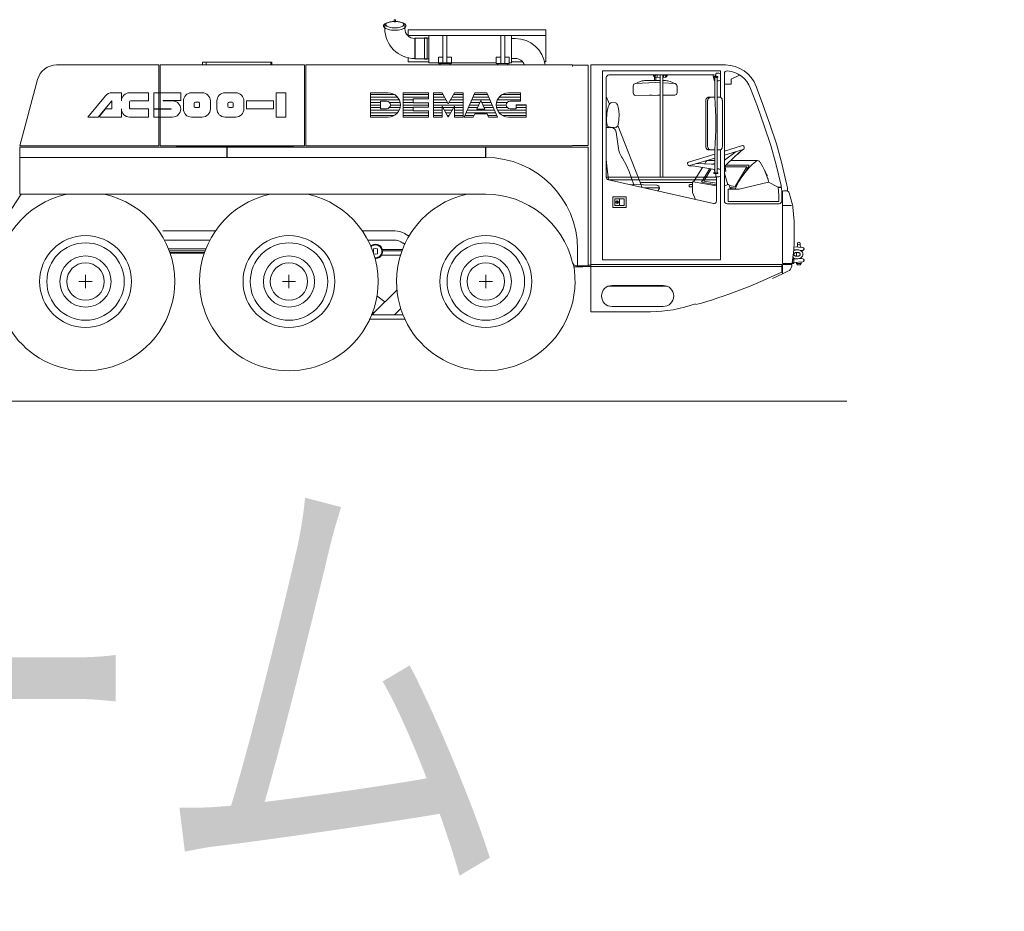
# Model space of a CAD drawing. Extents: x 34350 to 201729, y 12094 to 164960.
# Tile 9 of 70: x 63556 to 71059, y 12094 to 18887. Entities that reach past the tile are written whole.
import ezdxf
from ezdxf.enums import TextEntityAlignment as Align

# ---------------------------------------------------------------- set-up
doc = ezdxf.new("R2010")
doc.units = 0
doc.header["$LTSCALE"] = 150
doc.header["$MEASUREMENT"] = 0
doc.layers.add('11', color=251, linetype='Continuous')
doc.layers.add('5', color=94, linetype='Continuous')
doc.styles.get("Standard").update_dxf_attribs({"font": 'txt', "bigfont": 'bigfont'})

msp = doc.modelspace()

# ---------------------------------------------------------------- linework, layer by layer
at = {"layer": '11', "color": 251, "linetype": 'Continuous', "lineweight": 9}
for p, q in [((66338.4, 18819.7), (66338.4, 18847.3)), ((66409.6, 18885), (66409.6, 18882.2)), ((66409.6, 18882.2), (66409.6, 18871.1)), ((66409.6, 18871.1), (66419.6, 18871.1)), ((66417.6, 18887), (66411.6, 18887)), ((66419.6, 18871.1), (66419.6, 18885)), ((66490.8, 18847.3), (66490.8, 18819.7)), ((66663.2, 18767.8), (66511.2, 18767.8)), ((67565.6, 18809.4), (66515.6, 18809.4)), ((66515.6, 18809.4), (66515.6, 18766.4)), ((67565.6, 18766.4), (66515.6, 18766.4)), ((66674.6, 18557.3), (66674.6, 18767.8)), ((66781.7, 18767.8), (66781.7, 18554.3)), ((66811.7, 18554.3), (66811.7, 18767.8)), ((67221.7, 18767.8), (67221.7, 18554.3)), ((67251.7, 18554.3), (67251.7, 18767.8)), ((67304.6, 18767.8), (67304.6, 18557.3)), ((67565.6, 18567), (67565.6, 18809.4)), ((66567, 18743.5), (66570, 18746.5)), ((66567, 18743.5), (66567, 18591.1)), ((66570, 18746.5), (66674.6, 18746.5)), ((66570, 18746.5), (66570, 18588.1)), ((66640.5, 18749.5), (66660.5, 18749.5)), ((66640.5, 18585.1), (66640.5, 18749.5)), ((66660.5, 18749.5), (66660.5, 18585.1)), ((66674.6, 18746.5), (66674.6, 18588.1)), ((67332.2, 18743.5), (67304.6, 18743.5)), ((64617.6, 18541.9), (63837.7, 18541.9)), ((64617.6, 17927), (64617.6, 18541.9)), ((65727.6, 18541.9), (64627.6, 18541.9)), ((64627.6, 18541.9), (64627.6, 17927)), ((64948.4, 18541.9), (64948.4, 18562.2)), ((64948.4, 18562.2), (65470.4, 18562.2)), ((64978.4, 18541.9), (64978.4, 18562.2)), ((65470.4, 18562.2), (65470.4, 18541.9)), ((65470.4, 18562.2), (65470.4, 18541.9)), ((65477.7, 18562.2), (65470.4, 18562.2)), ((65477.7, 18541.9), (65477.7, 18562.2)), ((65477.7, 18542.2), (65477.7, 18541.9)), ((65540.8, 18542.2), (65477.7, 18542.2)), ((65727.6, 17927), (65727.6, 18541.9)), ((67767.6, 18541.9), (65737.6, 18541.9)), ((65737.6, 18541.9), (65737.6, 17927)), ((66515.6, 18596.9), (66515.6, 18567)), ((66515.6, 18567), (66674.6, 18567)), ((66570, 18588.1), (66567, 18591.1)), ((66674.6, 18588.1), (66570, 18588.1)), ((66660.5, 18585.1), (66640.5, 18585.1)), ((67186.7, 18557.3), (66674.6, 18557.3)), ((66781.7, 18601.2), (66746.7, 18601.2)), ((66746.7, 18601.2), (66746.7, 18554.3)), ((66746.7, 18554.3), (66781.7, 18554.3)), ((66759.7, 18554.3), (66756.7, 18554.3)), ((66756.7, 18554.3), (66756.7, 18541.9)), ((66759.7, 18541.9), (66759.7, 18554.3)), ((66781.7, 18554.3), (66811.7, 18554.3)), ((66846.7, 18601.2), (66811.7, 18601.2)), ((66811.7, 18554.3), (66846.7, 18554.3)), ((66836.7, 18554.3), (66833.7, 18554.3)), ((66833.7, 18554.3), (66833.7, 18541.9)), ((66836.7, 18541.9), (66836.7, 18554.3)), ((66846.7, 18554.3), (66846.7, 18601.2)), ((67221.7, 18601.2), (67186.7, 18601.2)), ((67186.7, 18601.2), (67186.7, 18554.3)), ((67186.7, 18554.3), (67221.7, 18554.3)), ((67199.7, 18554.3), (67196.7, 18554.3)), ((67196.7, 18554.3), (67196.7, 18541.9)), ((67199.7, 18541.9), (67199.7, 18554.3)), ((67221.7, 18554.3), (67251.7, 18554.3)), ((67286.7, 18601.2), (67251.7, 18601.2)), ((67251.7, 18554.3), (67286.7, 18554.3)), ((67276.7, 18554.3), (67273.7, 18554.3)), ((67273.7, 18554.3), (67273.7, 18541.9)), ((67276.7, 18541.9), (67276.7, 18554.3)), ((67286.7, 18554.3), (67286.7, 18601.2)), ((67304.6, 18557.3), (67286.7, 18557.3)), ((67304.6, 18591.1), (67332.2, 18591.1)), ((67304.6, 18567), (67387.9, 18567)), ((67565.6, 18568.4), (67554.5, 18568.4)), ((67554.8, 18567), (67565.6, 18567)), ((67767.6, 18529.9), (67767.6, 18541.9)), ((67767.6, 18539.9), (67887.6, 18539.9)), ((67887.6, 18539.9), (67887.6, 17929)), ((68933.4, 18541.9), (67907.6, 18541.9)), ((67907.6, 18541.9), (67907.6, 17006.9)), ((67938.6, 18541.9), (67926.6, 18541.9)), ((68772.6, 18541.9), (68842.6, 18541.9)), ((68896.3, 18496.1), (67996.3, 18496.1)), ((67996.3, 18496.1), (67996.3, 17056.7)), ((68046.3, 18466.1), (68846.3, 18466.1)), ((68386.6, 18459.8), (68386.6, 18461.6)), ((68412.6, 18448.2), (68412.6, 18466.1)), ((68456.3, 18466.1), (68436.3, 18466.1)), ((68436.3, 18466.1), (68436.3, 17687)), ((68456.3, 18452.2), (68456.3, 18466.1)), ((68462.6, 18448.2), (68462.6, 18466.1)), ((68488.6, 18461.6), (68488.6, 18459.8)), ((68837.4, 18466.1), (68849.8, 18419.5)), ((68861.3, 18474.9), (68861.3, 18454.9)), ((68883.8, 18479.9), (68866.3, 18479.9)), ((68896.3, 18295.6), (68896.3, 18496.1)), ((68896.3, 18449.9), (68896.3, 18467.4)), ((68926.3, 17505.3), (68926.3, 18476.6)), ((68980.2, 18435.4), (69043.4, 18464.9)), ((63692.8, 18430.8), (63557.6, 17927)), ((68026.3, 17687), (68026.3, 18446.1)), ((68243, 18398.8), (68283.6, 18415.7)), ((68397.9, 18408.2), (68250.9, 18400.7)), ((68318.2, 18422.7), (68397.9, 18422.7)), ((68392.9, 18422.7), (68392.9, 18447.7)), ((68436.3, 18445.8), (68395.6, 18449.8)), ((68436.3, 18422.7), (68397.9, 18422.7)), ((68436.3, 18406.2), (68397.9, 18408.2)), ((68402.9, 18447.7), (68402.9, 18425.7)), ((68456.3, 18439), (68456.3, 18452.2)), ((68479.6, 18449.8), (68456.3, 18447.5)), ((68456.3, 18432.9), (68456.3, 18439)), ((68456.3, 18300.6), (68456.3, 18432.9)), ((68477.5, 18422.7), (68456.3, 18422.7)), ((68544.7, 18400.7), (68456.3, 18405.1)), ((68552.7, 18398.8), (68512.1, 18415.7)), ((68849.8, 18419.5), (68851.9, 18419.5)), ((68861.3, 18454.9), (68851.3, 18454.9)), ((68851.3, 18444.9), (68853.8, 18444.9)), ((68852.3, 18295.8), (68852.3, 18439.9)), ((68871.3, 18454.9), (68861.3, 18454.9)), ((68868.8, 18444.9), (68871.3, 18444.9)), ((68870.3, 18439.9), (68870.3, 17732)), ((68870.3, 18419.9), (68883.8, 18419.9)), ((68896.3, 18432.4), (68896.3, 18449.9)), ((68926.3, 18394.9), (68974, 18394.9)), ((68978.5, 18399.4), (68978.5, 18432.7)), ((64211.3, 18308.1), (64074.7, 18145.3)), ((64331.4, 18330.1), (64258.5, 18330.1)), ((64331.4, 18268.5), (64331.4, 18330.1)), ((64536.7, 18330.1), (64393, 18330.1)), ((64536.7, 18268.5), (64536.7, 18330.1)), ((64783.1, 18330.1), (64577.7, 18330.1)), ((64577.7, 18330.1), (64577.7, 18208.2)), ((64783.1, 18271.1), (64783.1, 18330.1)), ((64947.4, 18330.1), (64865.3, 18330.1)), ((65203.2, 18330.1), (65121.1, 18330.1)), ((65583.1, 18330.4), (65511.2, 18330.4)), ((65511.2, 18330.4), (65511.2, 18145.6)), ((65583.1, 18145.6), (65583.1, 18330.4)), ((66230.2, 18145.3), (66230.2, 18330.1)), ((66230.2, 18330.1), (66364.6, 18330.1)), ((66478, 18145.3), (66478, 18330.1)), ((66478, 18330.1), (66671.2, 18330.1)), ((66671.2, 18330.1), (66671.2, 18283.9)), ((66776.2, 18330.1), (66709, 18330.1)), ((66709, 18330.1), (66709, 18145.3)), ((66822.4, 18246.1), (66776.2, 18330.1)), ((66868.6, 18330.1), (66822.4, 18246.1)), ((66935.8, 18330.1), (66868.6, 18330.1)), ((66935.8, 18145.3), (66935.8, 18330.1)), ((67024, 18330.1), (66944.2, 18145.3)), ((67116.4, 18330.1), (67024, 18330.1)), ((67196.2, 18145.3), (67116.4, 18330.1)), ((67280.2, 18330.1), (67372.6, 18330.1)), ((67372.6, 18330.1), (67372.6, 18267.1)), ((68230.9, 18380.7), (68230.9, 18330.1)), ((68248.9, 18310.2), (68355, 18312.7)), ((68456.3, 18312.5), (68547.2, 18311.3)), ((68564.9, 18331.2), (68564.9, 18380.4)), ((69125.7, 18362.9), (69177.3, 18226.5)), ((69219.6, 18241.9), (69167.9, 18378.5)), ((64155.1, 18145.3), (64259.5, 18269.7)), ((64259.5, 18269.7), (64259.5, 18206.9)), ((64393, 18217.2), (64393, 18258.2)), ((64403.2, 18268.5), (64536.7, 18268.5)), ((64649.6, 18268.5), (64649.6, 18271.1)), ((64649.6, 18271.1), (64783.1, 18271.1)), ((64721.5, 18268.5), (64649.6, 18268.5)), ((64803.7, 18268.5), (64803.7, 18206.9)), ((64885.8, 18248), (64885.8, 18227.4)), ((64916.6, 18258.2), (64896.1, 18258.2)), ((64926.9, 18227.4), (64926.9, 18248)), ((65009, 18206.9), (65009, 18268.5)), ((65059.5, 18268.5), (65059.5, 18206.9)), ((65141.6, 18248), (65141.6, 18227.4)), ((65172.4, 18258.2), (65151.9, 18258.2)), ((65182.7, 18227.4), (65182.7, 18248)), ((65264.8, 18206.9), (65264.8, 18268.5)), ((65490.7, 18268.6), (65285.4, 18268.6)), ((65285.4, 18268.6), (65285.4, 18207)), ((65490.7, 18207), (65490.7, 18268.6)), ((66305.8, 18208.3), (66305.8, 18267.1)), ((66305.8, 18267.1), (66352, 18267.1)), ((66671.2, 18283.9), (66553.6, 18283.9)), ((66553.6, 18283.9), (66553.6, 18254.5)), ((66553.6, 18254.5), (66671.2, 18254.5)), ((66671.2, 18254.5), (66671.2, 18220.9)), ((67070.2, 18271.3), (67038.8, 18204.1)), ((67101.5, 18204.1), (67070.2, 18271.3)), ((67339, 18267.1), (67292.8, 18267.1)), ((67372.6, 18267.1), (67339, 18267.1)), ((67339, 18208.3), (67339, 18237.7)), ((67339, 18237.7), (67414.6, 18237.7)), ((67414.6, 18237.7), (67414.6, 18145.3)), ((68049.7, 18243.2), (68026.3, 18302.5)), ((68065.1, 18255.4), (68095.9, 18254.1)), ((68456.3, 17687), (68456.3, 18300.6)), ((68783.5, 18265.8), (68783.5, 17925.8)), ((68797.7, 18265.8), (68797.7, 17925.8)), ((68822.7, 18295.8), (68804.7, 18295.8)), ((68852.3, 18295.8), (68822.7, 18295.8)), ((68894.4, 18295.8), (68870.3, 18295.8)), ((68910.9, 17925.8), (68910.9, 18265.8)), ((69272.6, 18091.9), (69219.6, 18241.9)), ((64210.2, 18206.9), (64164.5, 18152.6)), ((64259.5, 18206.9), (64210.2, 18206.9)), ((64331.4, 18145.3), (64331.4, 18206.9)), ((64536.7, 18206.9), (64403.2, 18206.9)), ((64536.7, 18145.3), (64536.7, 18206.9)), ((64577.7, 18208.2), (64709.9, 18208.2)), ((64711.2, 18205.6), (64577.7, 18205.6)), ((64577.7, 18205.6), (64577.7, 18145.3)), ((64649.6, 18205.6), (64709.9, 18205.6)), ((64711.2, 18208.2), (64650.9, 18208.2)), ((64896.1, 18217.2), (64916.6, 18217.2)), ((65151.9, 18217.2), (65172.4, 18217.2)), ((65285.4, 18207), (65490.7, 18207)), ((66352, 18208.3), (66305.8, 18208.3)), ((66671.2, 18220.9), (66553.6, 18220.9)), ((66553.6, 18220.9), (66553.6, 18191.5)), ((66553.6, 18191.5), (66671.2, 18191.5)), ((66671.2, 18191.5), (66671.2, 18145.3)), ((66776.2, 18145.3), (66776.2, 18229.3)), ((66776.2, 18229.3), (66822.4, 18145.3)), ((66822.4, 18145.3), (66868.6, 18229.3)), ((66868.6, 18229.3), (66868.6, 18145.3)), ((67011.4, 18145.3), (67023.1, 18170.5)), ((67023.1, 18170.5), (67117.2, 18170.5)), ((67038.8, 18204.1), (67101.5, 18204.1)), ((67117.2, 18170.5), (67129, 18145.3)), ((67292.8, 18208.3), (67339, 18208.3)), ((68028.3, 18119.8), (68030.7, 18175.7)), ((68123.2, 18171.6), (68120.7, 18115.7)), ((69177.3, 18226.5), (69230, 18077.3)), ((64074.7, 18145.3), (64155.1, 18145.3)), ((64164.5, 18152.6), (64168.7, 18145.3)), ((64168.7, 18145.3), (64331.4, 18145.3)), ((64393, 18145.3), (64536.7, 18145.3)), ((64577.7, 18145.3), (64721.5, 18145.3)), ((64865.3, 18145.3), (64947.4, 18145.3)), ((65121.1, 18145.3), (65203.2, 18145.3)), ((65511.2, 18145.6), (65583.1, 18145.6)), ((66364.6, 18145.3), (66230.2, 18145.3)), ((66671.2, 18145.3), (66478, 18145.3)), ((66709, 18145.3), (66776.2, 18145.3)), ((66868.6, 18145.3), (66935.8, 18145.3)), ((66944.2, 18145.3), (67011.4, 18145.3)), ((67129, 18145.3), (67196.2, 18145.3)), ((67414.6, 18145.3), (67280.2, 18145.3)), ((68299.4, 17609.1), (68113.5, 18081)), ((69322.6, 17941.9), (69272.6, 18091.9)), ((68026.7, 18066.7), (68063.2, 18065.3)), ((68056.9, 18068.5), (68046.1, 18068.9)), ((68098.6, 18066.6), (68056.9, 18068.5)), ((68101.3, 18030.9), (68118.8, 17906.1)), ((69230, 18077.3), (69279.5, 17928.9)), ((69363.6, 17791.9), (69322.6, 17941.9)), ((63557.6, 17927), (64617.6, 17927)), ((63558.1, 17557), (63558.1, 17917)), ((63558.1, 17917), (67758.1, 17917)), ((65134.6, 17917), (63558.1, 17917)), ((63558.1, 17917), (63558.1, 17837)), ((64627.6, 17927), (65727.6, 17927)), ((64790.6, 17917.3), (64747.6, 17917.3)), ((64787.6, 17917.3), (64847.6, 17917.3)), ((64947.6, 17917.3), (64847.6, 17917.3)), ((64868.4, 17927), (64868.4, 17926.7)), ((64868.4, 17926.7), (64918.4, 17926.7)), ((64918.4, 17926.7), (64918.4, 17927)), ((64926.7, 17926.7), (64918.4, 17926.7)), ((64927.1, 17927), (64926.7, 17926.7)), ((64947.6, 17917.3), (65012.6, 17917.3)), ((65470.4, 17917.2), (64948.4, 17917.2)), ((65162.6, 17917.3), (65012.6, 17917.3)), ((65134.6, 17837), (65134.6, 17917)), ((65137.6, 17917), (65137.6, 17836.9)), ((65137.6, 17837), (65137.6, 17917)), ((65137.6, 17917), (67105.6, 17917)), ((65162.6, 17917.3), (65252.6, 17917.3)), ((65198.8, 17917), (65198.8, 17917.2)), ((65236.7, 17917.2), (65236.7, 17917)), ((65402.6, 17917.3), (65252.6, 17917.3)), ((65279.5, 17927), (65279.5, 17917)), ((65402.6, 17917.3), (65642.6, 17917.3)), ((65470.4, 17917.2), (65477.7, 17917.2)), ((65579.1, 17925.7), (65579.1, 17926.3)), ((65602.6, 17917.2), (65642.6, 17917.3)), ((65737.6, 17927), (67767.6, 17927)), ((67105.6, 17917), (67105.6, 17837)), ((67107.6, 17837), (67107.6, 17917)), ((67107.6, 17917), (67887.6, 17917)), ((67887.6, 17929), (67767.6, 17929)), ((67767.6, 17927), (67767.6, 17929)), ((67887.6, 17917), (67887.6, 17012.1)), ((68852.3, 17863), (68651.7, 17801.6)), ((68804.7, 17895.8), (68822.7, 17895.8)), ((68822.7, 17895.8), (68852.3, 17895.8)), ((68852.3, 17732), (68852.3, 17895.8)), ((68870.3, 17895.8), (68894.4, 17895.8)), ((68896.3, 17056.7), (68896.3, 17896)), ((68926.3, 17885.6), (69062.9, 17927.4)), ((69068.3, 17899.2), (68926.3, 17855.8)), ((68926.3, 17817.6), (69014.4, 17882.7)), ((69039.3, 17874.6), (68946.3, 17787.8)), ((69051.1, 17884.2), (69027.3, 17863.4)), ((69072.7, 17901.5), (69039.3, 17874.6)), ((69075.3, 17920.7), (69076.7, 17916.4)), ((69076.7, 17916.4), (69077, 17915.5)), ((69279.5, 17928.9), (69320, 17780.8)), ((63558.1, 17837), (65134.6, 17837)), ((67105.6, 17837), (65137.6, 17837)), ((68033.1, 17751.9), (68026.3, 17822.9)), ((68143, 17843.1), (68150.6, 17831.8)), ((68150.6, 17831.8), (68178.6, 17781.1)), ((68178.6, 17781.1), (68200.6, 17730.6)), ((68645, 17789.1), (68646.3, 17784.8)), ((68646.3, 17784.8), (68646.6, 17783.9)), ((68662.9, 17775.3), (68852.3, 17833.2)), ((68826.9, 17787), (68716.7, 17791.7)), ((68784.3, 17803.5), (68775.6, 17789.2)), ((68852.3, 17813.2), (68801.4, 17813.2)), ((68852.3, 17790.3), (68847.9, 17788.9)), ((68946.3, 17787.8), (68937, 17779.2)), ((69178.9, 17813.2), (68973.5, 17813.2)), ((69320, 17780.8), (69357.6, 17624)), ((69402.8, 17626.7), (69363.6, 17791.9)), ((67887.6, 17722.4), (67891.6, 17722.4)), ((68044, 17667.5), (68033.1, 17751.9)), ((68200.6, 17730.6), (68236.6, 17629.6)), ((68658, 17774.7), (68700.7, 17771.1)), ((68685.5, 17772.4), (68716.9, 17768.5)), ((68759, 17761.8), (68691.5, 17650.6)), ((68700.7, 17771.1), (68838.8, 17749.1)), ((68752.1, 17648.2), (68815.6, 17752.8)), ((68826.2, 17751.1), (68769.6, 17657.8)), ((68851.3, 17724.9), (68853.8, 17724.9)), ((68861.3, 17714.9), (68851.3, 17714.9)), ((68861.3, 17694.9), (68861.3, 17714.9)), ((68871.3, 17714.9), (68861.3, 17714.9)), ((68868.8, 17724.9), (68871.3, 17724.9)), ((68870.3, 17749.9), (68883.8, 17749.9)), ((68896.3, 17737.4), (68896.3, 17719.9)), ((68896.3, 17719.9), (68896.3, 17702.4)), ((68934.1, 17732.2), (68926.3, 17729.8)), ((68952.8, 17629.7), (68926.3, 17716.5)), ((69096.8, 17765.7), (68931.3, 17765.7)), ((68931.5, 17763.3), (68935.9, 17735)), ((68936.1, 17778.2), (69115.9, 17778.2)), ((69007.3, 17616.6), (69096.8, 17765.7)), ((69115.9, 17778.2), (69081.2, 17720.3)), ((69104, 17758.3), (69098.4, 17748.9)), ((69230.6, 17740), (69241.1, 17723.2)), ((69240.3, 17721.7), (69238.8, 17721.7)), ((69238.8, 17721.7), (69241.2, 17716)), ((69241.2, 17716), (69250.8, 17699.2)), ((68866.3, 17687), (68026.3, 17687)), ((68841.9, 17486.2), (68041.9, 17667.5)), ((68044.1, 17667), (68866.3, 17667)), ((68284.5, 17646.9), (68682.1, 17646.9)), ((68662.1, 17631.2), (68682.1, 17631.2)), ((68682.1, 17571.2), (68682.1, 17646.2)), ((68688, 17651.2), (68866.3, 17620.3)), ((68866.3, 17628.4), (68752.1, 17648.2)), ((68769.6, 17657.8), (68866.3, 17641.1)), ((68866.3, 17689.9), (68866.3, 17505.7)), ((68883.8, 17689.9), (68866.3, 17689.9)), ((68955.9, 17630.6), (68926.3, 17621.6)), ((69039.3, 17596.6), (69260.9, 17649.7)), ((69249.9, 17697.7), (69248.4, 17697.7)), ((69248.4, 17697.7), (69250.5, 17692)), ((69250.5, 17692), (69259.3, 17675.1)), ((69258.4, 17673.7), (69256.9, 17673.7)), ((69260.9, 17649.7), (69335.9, 17611.6)), ((63295.7, 17141.8), (63567.5, 17556.9)), ((67107.6, 17557), (63558.1, 17557)), ((67887.6, 17608), (67888.2, 17608)), ((67887.6, 17588), (67888.2, 17588)), ((67887.6, 17568), (67888.2, 17568)), ((68207.9, 17630.4), (68412, 17625.3)), ((68431.6, 17605.3), (68318.3, 17605.3)), ((68431.6, 17603.9), (68424.2, 17590.6)), ((68431.6, 17605.3), (68431.6, 17603.9)), ((68657.2, 17618.2), (68657.2, 17626.2)), ((68682.1, 17613.2), (68662.1, 17613.2)), ((68706.1, 17516.9), (68682.6, 17569.2)), ((68953.5, 17501.2), (68953.5, 17591.6)), ((68958.5, 17596.6), (69039.3, 17596.6)), ((68971.6, 17596.6), (68962.2, 17627.3)), ((68963.1, 17624.3), (69007.3, 17616.6)), ((69011, 17603.3), (68967.2, 17610.9)), ((68969.8, 17602.3), (69003, 17596.6)), ((69335.9, 17611.6), (69340.9, 17548.2)), ((69360.1, 17612.3), (69336, 17610.2)), ((69336.3, 17606.2), (69360.8, 17608.3)), ((69362.5, 17586.3), (69362.5, 17505.3)), ((69367.5, 17028.9), (69367.5, 17573.9)), ((69375.5, 17581.9), (69401.9, 17581.9)), ((69407.5, 17581), (69407.5, 17586.3)), ((69419.2, 17568.8), (69445.1, 17475.7)), ((68076.3, 17456.7), (68076.3, 17536.7)), ((68076.3, 17536.7), (68176.3, 17536.7)), ((68091.3, 17471.7), (68091.3, 17521.7)), ((68091.3, 17521.7), (68161.3, 17521.7)), ((68106.7, 17494.3), (68106.9, 17494.7)), ((68107, 17493.1), (68106.7, 17494.3)), ((68106.9, 17494.7), (68107.2, 17495.4)), ((68108.2, 17492.4), (68107, 17493.1)), ((68107.1, 17500.4), (68108.6, 17500.9)), ((68108.4, 17499.3), (68107.1, 17500.4)), ((68107.2, 17495.4), (68107.7, 17495.4)), ((68107.7, 17495.4), (68108.3, 17496.1)), ((68107.9, 17497.7), (68108.4, 17498)), ((68108.3, 17497.2), (68107.9, 17497.7)), ((68109.6, 17492.4), (68108.2, 17492.4)), ((68108.3, 17501.8), (68109.3, 17502.7)), ((68108.6, 17500.9), (68108.3, 17501.8)), ((68108.3, 17496.1), (68108.3, 17497.2)), ((68108.4, 17498), (68108.4, 17499.3)), ((68109.3, 17502.7), (68109.9, 17502.7)), ((68110.6, 17493.1), (68109.6, 17492.4)), ((68109.9, 17502.7), (68110.1, 17501.6)), ((68110.3, 17497.4), (68109.9, 17497.1)), ((68109.9, 17497.1), (68109.9, 17495.9)), ((68109.9, 17495.9), (68110.3, 17495.5)), ((68110.1, 17501.6), (68111.1, 17501.6)), ((68110.4, 17500.7), (68110.1, 17499.4)), ((68110.1, 17499.4), (68110.1, 17498.2)), ((68110.1, 17498.2), (68110.3, 17497.4)), ((68110.3, 17495.5), (68110.5, 17495.2)), ((68111.1, 17501.6), (68110.4, 17500.7)), ((68110.5, 17495.2), (68110.9, 17494.2)), ((68110.9, 17494.2), (68110.6, 17493.1)), ((68126.3, 17521.7), (68126.3, 17471.7)), ((68161.3, 17521.7), (68161.3, 17471.7)), ((68176.3, 17536.7), (68176.3, 17456.7)), ((69342.5, 17485.3), (68946.3, 17485.3)), ((69340.9, 17501.2), (68953.5, 17501.2)), ((69340.9, 17548.2), (69340.9, 17501.2)), ((68176.3, 17456.7), (68076.3, 17456.7)), ((68161.3, 17471.7), (68091.3, 17471.7)), ((69367.5, 17471.9), (69438.2, 17471.9)), ((69448.4, 17457.6), (69457.5, 17352.5)), ((65049.9, 17277.1), (64647.7, 17277.1)), ((66414.6, 17277.1), (66164.8, 17277.1)), ((66414.6, 17277.1), (66164.8, 17277.1)), ((65006, 17207.1), (64658.8, 17207.1)), ((66414.6, 17207.1), (66208.8, 17207.1)), ((66414.6, 17207.1), (66208.8, 17207.1)), ((66367.6, 17207.1), (66327.6, 17207.1)), ((69482.5, 17162.5), (69482.5, 17183)), ((69502.5, 17183), (69502.5, 17162.5)), ((64977.7, 17142), (64688.3, 17142)), ((64693.8, 17127), (64971.1, 17127)), ((64693.8, 17127), (64971.1, 17127)), ((64965, 17113), (64698.9, 17113)), ((64965, 17113), (64698.9, 17113)), ((64701.1, 17107), (64962.4, 17107)), ((64973.9, 17137.7), (64975.8, 17137.7)), ((66230.6, 17163.2), (66234.7, 17166.3)), ((66267.5, 17143.1), (66252.5, 17142.1)), ((66252.5, 17142.1), (66252.5, 17103.1)), ((66282.5, 17142.1), (66267.5, 17143.1)), ((66282.5, 17102.1), (66282.5, 17142.1)), ((66475.1, 17135), (66321, 17135)), ((66322.3, 17127), (66471.6, 17127)), ((66322.3, 17127), (66471.6, 17127)), ((67807.6, 17012.1), (67807.6, 17137)), ((69456.2, 17157.5), (69523.3, 17151.6)), ((69475, 17085), (69475, 17114.1)), ((69523.3, 17129.5), (69505.4, 17127.9)), ((69510, 17128.3), (69510, 17125.1)), ((69532.5, 17141.6), (69532.5, 17139.5)), ((66252.9, 17102.1), (66267.5, 17101.1)), ((66267.5, 17101.1), (66282.5, 17102.1)), ((66458.8, 17092), (66313.6, 17092)), ((66458.8, 17092), (66447.6, 17092)), ((67996.3, 17056.7), (68896.3, 17056.7)), ((69367.5, 17038.9), (69367.5, 17031.9)), ((69445.8, 17055.7), (69442, 17031.5)), ((69442.6, 17030.5), (69451.7, 17030.5)), ((69442.9, 17037.5), (69452.6, 17037.5)), ((69452.6, 17056.5), (69445.9, 17056.5)), ((69452.6, 17063.5), (69446.9, 17063.5)), ((69451.7, 17030.5), (69452.6, 17030.5)), ((69454.4, 17034), (69454.4, 17060)), ((69454.4, 17036.4), (69523.3, 17042.4)), ((69475, 17030), (69475, 17038.2)), ((69523.3, 17064.5), (69495.2, 17067)), ((69510, 17074), (69510, 17065.7)), ((69510, 17041.3), (69510, 17030)), ((69532.5, 17052.4), (69532.5, 17054.6)), ((67777.1, 17004.1), (67848.1, 17004.1)), ((67852.6, 17012.1), (67798.1, 17012.1)), ((67887.6, 17012.1), (67807.6, 17012.1)), ((67848.1, 17004.1), (67848.1, 17012.1)), ((67848.1, 17007.1), (67848.1, 17012.1)), ((67887.6, 17007.1), (67848.1, 17007.1)), ((67907.6, 17015.7), (67887.6, 17015.7)), ((67907.6, 17007.1), (67887.6, 17007.1)), ((67907.6, 17021.9), (67907.6, 16661.9)), ((69362.6, 17021.9), (67907.6, 17021.9)), ((67907.6, 17006.9), (69367.5, 17006.9)), ((69362.6, 16964.4), (69362.6, 17021.9)), ((69439, 17028.9), (69367.5, 17028.9)), ((69367.5, 16949.9), (69367.5, 17020.9)), ((69367.5, 17020.9), (69439.7, 17020.9)), ((69410.3, 16969.9), (69367.5, 16949.9)), ((69434.5, 17025), (69434.5, 17026.9)), ((69438.5, 17021.9), (69435.7, 17023.2)), ((69436.5, 17028.9), (69440.3, 17028.9)), ((69436.9, 17022.6), (69438.5, 17021.9)), ((69440.2, 17018.7), (69438.7, 17008.2)), ((69482.5, 17020), (69475, 17030)), ((69510, 17030), (69475, 17030)), ((69502.5, 17020), (69482.5, 17020)), ((69510, 17030), (69502.5, 17020)), ((64008.1, 16892), (64108.1, 16892)), ((64058.1, 16942), (64058.1, 16842)), ((65558.1, 16892), (65658.1, 16892)), ((65608.1, 16942), (65608.1, 16842)), ((67058.1, 16892), (67158.1, 16892)), ((67108.1, 16942), (67108.1, 16842)), ((69367.5, 16949.9), (69292.5, 16915)), ((66247.7, 16645.7), (66432.1, 16830)), ((68487.4, 16856.9), (68041.8, 16856.9)), ((68459.6, 16861.9), (68069.6, 16861.9)), ((66339.7, 16737.7), (66277.1, 16783.1)), ((66244.2, 16660.2), (66254.6, 16652.6)), ((66459.5, 16687.7), (66411.4, 16639.6)), ((67907.6, 16661.9), (68361.6, 16661.9)), ((68069.6, 16701.9), (68459.6, 16701.9)), ((66492.7, 16604.6), (66220, 16604.6)), ((66235.2, 16639.6), (66476.8, 16639.6)), ((66254.1, 16639.6), (66247.7, 16645.7)), ((66411.4, 16639.6), (66254.1, 16639.6)), ((69859.5, 15980), (52198.5, 15980))]:
    msp.add_line(p, q, dxfattribs=at)
for points in [[(66328.6, 18839.7), (66329.5, 18844.5), (66332.4, 18849.5), (66337.5, 18854.4), (66344.6, 18859.1), (66353.8, 18863.3), (66364.7, 18866.8), (66376.7, 18869.6), (66389.4, 18871.5), (66402.2, 18872.7), (66414.6, 18873)], [(66414.6, 18806.4), (66402.2, 18806.8), (66389.4, 18807.9), (66376.7, 18809.8), (66364.7, 18812.6), (66353.8, 18816.2), (66344.6, 18820.4), (66337.5, 18825), (66332.4, 18829.9), (66329.5, 18834.9), (66328.6, 18839.7)], [(66414.6, 18873), (66404.8, 18872.8), (66394.6, 18872), (66384.6, 18870.6), (66375.1, 18868.7), (66366.5, 18866.2), (66359.2, 18863.3), (66353.5, 18860.1), (66349.5, 18856.7), (66347.3, 18853.2), (66346.5, 18849.9)], [(66346.5, 18849.9), (66347.3, 18846.2), (66349.5, 18842.5), (66353.5, 18838.8), (66359.2, 18835.2), (66366.5, 18832.1), (66375.1, 18829.4), (66384.6, 18827.3), (66394.6, 18825.8), (66404.8, 18825), (66414.6, 18824.7)], [(66482.7, 18849.9), (66482, 18853.2), (66479.7, 18856.7), (66475.7, 18860.1), (66470, 18863.3), (66462.8, 18866.2), (66454.2, 18868.7), (66444.7, 18870.6), (66434.6, 18872), (66424.5, 18872.8), (66414.6, 18873)], [(66414.6, 18873), (66427.1, 18872.7), (66439.9, 18871.5), (66452.6, 18869.6), (66464.6, 18866.8), (66475.4, 18863.3), (66484.6, 18859.1), (66491.8, 18854.4), (66496.8, 18849.5), (66499.7, 18844.5), (66500.6, 18839.7)], [(66414.6, 18824.7), (66424.5, 18825), (66434.6, 18825.8), (66444.7, 18827.3), (66454.2, 18829.4), (66462.8, 18832.1), (66470, 18835.2), (66475.7, 18838.8), (66479.7, 18842.5), (66482, 18846.2), (66482.7, 18849.9)], [(66500.6, 18839.7), (66499.7, 18834.9), (66496.8, 18829.9), (66491.8, 18825), (66484.6, 18820.4), (66475.4, 18816.2), (66464.6, 18812.6), (66452.6, 18809.8), (66439.9, 18807.9), (66427.1, 18806.8), (66414.6, 18806.4)], [(68403, 18449.1), (68403, 18449), (68402.9, 18448.8), (68402.9, 18448.7), (68402.9, 18448.6), (68402.9, 18448.4), (68402.9, 18448.3), (68402.9, 18448.1), (68402.9, 18448), (68402.9, 18447.9), (68402.9, 18447.7)], [(68564.9, 18380.4), (68564.7, 18383.3), (68564, 18386.3), (68562.9, 18389.3), (68561.2, 18392.1), (68559, 18394.7), (68556.4, 18396.9), (68553.6, 18398.6), (68550.6, 18399.8), (68547.6, 18400.4), (68544.7, 18400.7)], [(68030.7, 18175.7), (68032.3, 18187.5), (68034.4, 18199.6), (68037.2, 18211.5), (68040.5, 18222.7), (68044.3, 18232.7), (68048.4, 18241.1), (68052.7, 18247.7), (68057.1, 18252.2), (68061.2, 18254.7), (68065.1, 18255.4)], [(68095.9, 18254.1), (68099.7, 18253), (68103.6, 18250.1), (68107.5, 18245.3), (68111.2, 18238.4), (68114.6, 18229.6), (68117.5, 18219.3), (68119.9, 18207.9), (68121.6, 18195.8), (68122.7, 18183.6), (68123.2, 18171.6)], [(68804.7, 18295.8), (68801.7, 18295.5), (68798.5, 18294.5), (68795.4, 18292.7), (68792.4, 18290.2), (68789.7, 18287), (68787.5, 18283.2), (68785.7, 18279), (68784.5, 18274.6), (68783.7, 18270.1), (68783.5, 18265.8)], [(68822.7, 18295.8), (68819.1, 18295.5), (68815.4, 18294.5), (68811.7, 18292.7), (68808.2, 18290.2), (68805, 18287), (68802.4, 18283.2), (68800.3, 18279), (68798.8, 18274.6), (68798, 18270.1), (68797.7, 18265.8)], [(68910.9, 18265.8), (68910.7, 18270.1), (68910.1, 18274.6), (68909.2, 18279), (68907.8, 18283.2), (68906, 18287), (68904, 18290.2), (68901.6, 18292.7), (68899.2, 18294.5), (68896.8, 18295.5), (68894.4, 18295.8)], [(64650.9, 18208.2), (64650.7, 18208.2), (64650.5, 18208.1), (64650.3, 18208), (64650.2, 18207.9), (64650, 18207.8), (64649.9, 18207.6), (64649.8, 18207.5), (64649.7, 18207.3), (64649.6, 18207.1), (64649.6, 18206.9)], [(64649.6, 18206.9), (64649.6, 18205.6)], [(64709.9, 18208.2), (64710.1, 18208.2), (64710.3, 18208.1), (64710.5, 18208), (64710.7, 18207.9), (64710.8, 18207.8), (64711, 18207.6), (64711.1, 18207.5), (64711.2, 18207.3), (64711.2, 18207.1), (64711.2, 18206.9)], [(64709.9, 18205.6), (64710.1, 18205.6), (64710.3, 18205.7), (64710.5, 18205.7), (64710.7, 18205.8), (64710.9, 18206), (64711, 18206.1), (64711.1, 18206.3), (64711.2, 18206.5), (64711.2, 18206.7), (64711.2, 18206.9)], [(64711.2, 18206.9), (64711.2, 18208.2)], [(64711.2, 18206.9), (64711.2, 18205.6)], [(68046.1, 18068.9), (68043.2, 18069.6), (68040.3, 18071.4), (68037.5, 18074.4), (68034.9, 18078.7), (68032.6, 18084.2), (68030.8, 18090.6), (68029.4, 18097.6), (68028.5, 18105), (68028.2, 18112.5), (68028.3, 18119.8)], [(68120.7, 18115.7), (68120.2, 18108.5), (68119.2, 18101.1), (68117.7, 18093.8), (68115.7, 18086.9), (68113.3, 18080.6), (68110.6, 18075.4), (68107.6, 18071.4), (68104.5, 18068.6), (68101.5, 18067), (68098.6, 18066.6)], [(68026.3, 18066.7), (68026.7, 18066.7)], [(68783.5, 17925.8), (68783.7, 17921.4), (68784.5, 17917), (68785.7, 17912.6), (68787.5, 17908.4), (68789.7, 17904.6), (68792.4, 17901.4), (68795.4, 17898.9), (68798.5, 17897.1), (68801.7, 17896.1), (68804.7, 17895.8)], [(68797.7, 17925.8), (68798, 17921.4), (68798.8, 17917), (68800.3, 17912.6), (68802.4, 17908.4), (68805, 17904.6), (68808.2, 17901.4), (68811.7, 17898.9), (68815.4, 17897.1), (68819.1, 17896.1), (68822.7, 17895.8)], [(68894.4, 17895.8), (68896.8, 17896.1), (68899.2, 17897.1), (68901.6, 17898.9), (68904, 17901.4), (68906, 17904.6), (68907.8, 17908.4), (68909.2, 17912.6), (68910.1, 17917), (68910.7, 17921.4), (68910.9, 17925.8)], [(68847.9, 17788.9), (68846.1, 17788.4), (68844.2, 17787.9), (68842.2, 17787.5), (68840.2, 17787.2), (68838.1, 17787), (68835.9, 17786.9), (68833.7, 17786.8), (68831.5, 17786.8), (68829.2, 17786.9), (68826.9, 17787)], [(69457.5, 17352.5), (69457.5, 17338.5), (69457.5, 17324.5), (69457.5, 17310.4), (69457.5, 17296.2), (69457.5, 17281.9), (69457.5, 17267.6), (69457.5, 17253.2), (69457.5, 17238.6), (69457.5, 17224), (69457.5, 17209.4)], [(66524.3, 17238.6), (66522.3, 17239.5), (66520.1, 17240.5), (66517.7, 17241.7), (66515, 17243.1), (66512, 17244.7), (66508.7, 17246.6), (66504.9, 17248.7), (66500.6, 17251.2), (66495.6, 17254.1), (66489.9, 17257.6)], [(66524.3, 17238.6), (66522.3, 17239.5), (66520.1, 17240.5), (66517.7, 17241.7), (66515, 17243.1), (66512, 17244.7), (66508.7, 17246.6), (66504.9, 17248.7), (66500.6, 17251.2), (66495.6, 17254.1), (66489.9, 17257.6)], [(66493.4, 17176.9), (66490.1, 17178.4), (66486.7, 17180), (66483.2, 17181.6), (66479.6, 17183.4), (66475.9, 17185.3), (66472.1, 17187.3), (66468.1, 17189.4), (66464.1, 17191.7), (66459.9, 17194.1), (66455.6, 17196.5)], [(66493.4, 17176.9), (66490.1, 17178.4), (66486.7, 17180), (66483.2, 17181.6), (66479.6, 17183.4), (66475.9, 17185.3), (66472.1, 17187.3), (66468.1, 17189.4), (66464.1, 17191.7), (66459.9, 17194.1), (66455.6, 17196.5)], [(69479.4, 17134.3), (69476.9, 17134.5), (69474.3, 17134.6), (69471.7, 17134.5), (69469.1, 17134.1), (69466.5, 17133.6), (69464, 17132.9), (69461.5, 17132), (69459, 17130.9), (69456.6, 17129.6), (69454.2, 17128.1)], [(69479.4, 17114.3), (69475.8, 17114.1), (69472.1, 17113.6), (69468.4, 17112.8), (69464.9, 17111.5), (69461.7, 17110), (69459.1, 17108.1), (69457, 17106.1), (69455.5, 17103.9), (69454.7, 17101.7), (69454.4, 17099.5)], [(69524.4, 17099.5), (69523.9, 17104.6), (69522.4, 17109.8), (69519.8, 17114.9), (69516, 17119.7), (69511.2, 17124.1), (69505.6, 17127.8), (69499.3, 17130.7), (69492.6, 17132.8), (69485.9, 17133.9), (69479.4, 17134.3)], [(69504.4, 17099.5), (69504.1, 17101.7), (69503.3, 17103.9), (69501.8, 17106.1), (69499.8, 17108.1), (69497.1, 17110), (69493.9, 17111.5), (69490.4, 17112.8), (69486.8, 17113.6), (69483, 17114.1), (69479.4, 17114.3)], [(69449.3, 17074.1), (69451.9, 17071.9), (69454.7, 17070), (69457.7, 17068.3), (69460.7, 17067), (69463.8, 17065.9), (69466.9, 17065.1), (69470.1, 17064.6), (69473.2, 17064.4), (69476.4, 17064.5), (69479.4, 17064.8)], [(69454.4, 17099.5), (69454.7, 17097.4), (69455.5, 17095.2), (69457, 17093), (69459.1, 17091), (69461.7, 17089.1), (69464.9, 17087.5), (69468.4, 17086.3), (69472.1, 17085.4), (69475.8, 17085), (69479.4, 17084.8)], [(69479.4, 17064.8), (69485.9, 17065.2), (69492.6, 17066.3), (69499.3, 17068.4), (69505.6, 17071.3), (69511.2, 17075), (69516, 17079.4), (69519.8, 17084.2), (69522.4, 17089.3), (69523.9, 17094.5), (69524.4, 17099.5)], [(69479.4, 17084.8), (69483, 17085), (69486.8, 17085.4), (69490.4, 17086.3), (69493.9, 17087.5), (69497.1, 17089.1), (69499.8, 17091), (69501.8, 17093), (69503.3, 17095.2), (69504.1, 17097.4), (69504.4, 17099.5)], [(69435.7, 17023.2), (69435.5, 17023.3), (69435.3, 17023.4), (69435.1, 17023.6), (69435, 17023.7), (69434.8, 17023.9), (69434.7, 17024.1), (69434.6, 17024.3), (69434.6, 17024.6), (69434.5, 17024.8), (69434.5, 17025)]]:
    msp.add_lwpolyline(points, dxfattribs=at)
for centre, radius in [((68397.9, 18460.7), 4.5), ((68477.4, 18460.7), 4.5), ((68108.8, 17496.7), 11), ((68108.8, 17496.7), 9), ((64058.1, 16892), 350), ((64058.1, 16892), 295), ((65608.1, 16892), 350), ((65608.1, 16892), 295), ((67108.1, 16892), 350), ((67108.1, 16892), 295), ((64058.1, 16892), 195), ((64058.1, 16892), 142.5), ((65608.1, 16892), 195), ((65608.1, 16892), 142.5), ((67108.1, 16892), 195), ((67108.1, 16892), 142.5)]:
    msp.add_circle(centre, radius, dxfattribs=at)
for centre, radius, start, end in [((66411.6, 18885), 2, 89.9563, 180), ((66417.6, 18885), 2, 0.06554, 90), ((66567, 18819.7), 228.6, 180, -90), ((66567, 18819.7), 76.2, 180, -90), ((67332.2, 18514.9), 228.6, 6.79071, 90), ((63837.7, 18391.9), 150, 90.00079, 164.97828), ((65540.8, 18522.1), 20, 81.3303, 90), ((67332.2, 18514.9), 76.2, 20.78067, 90), ((68933.4, 18291.9), 250, 20.25043, 90), ((68046.3, 18446.1), 20, 90.00874, 180), ((68396.6, 18461.6), 9.99, 153.6279, 180), ((68396.6, 18459.8), 10, -179.99786, -95.59711), ((68478.6, 18459.8), 10, -84.37982, 0), ((68478.6, 18461.6), 10, 0.00067, 26.33897), ((68846.3, 18446.1), 20, 41.41139, 90), ((68866.3, 18474.9), 5, 90.01748, 180), ((68883.8, 18467.4), 12.5, 0.00349, 90), ((68946.3, 18476.6), 20, 85.91376, 180), ((68933.1, 18291.7), 205.3, 20.28429, 85.91513), ((68250.9, 18380.7), 20, 90.00874, 180), ((68318.2, 18332.7), 90, 89.9978, 112.62457), ((68410.9, 18447.7), 18, 170.1475, 180), ((68477.5, 18332.6), 90, 67.37401, 90), ((68851.3, 18449.9), 5, 90, 180), ((68851.3, 18449.9), 5, -179.98251, -90), ((68861.3, 18439.9), 9, 0, 180), ((68871.3, 18449.9), 5, -0.01749, 90), ((68871.3, 18449.9), 5, -90, 0), ((68883.8, 18432.4), 12.5, -90, 0), ((68974, 18399.4), 4.5, -89.9903, 0), ((68981.5, 18432.7), 3, 115.03979, 180), ((64258.5, 18268.5), 61.6, 90, 140.01131), ((64393, 18268.5), 61.6, 90, -179.99716), ((64865.3, 18268.5), 61.6, 90, -179.99574), ((64947.4, 18268.5), 61.6, 0, 90.00781), ((65121.1, 18268.5), 61.6, 90, -179.99432), ((65203.2, 18268.5), 61.6, 0, 90.00355), ((66364.6, 18237.7), 92.4, -90, 90), ((67280.2, 18237.7), 92.4, 90, -90), ((68250.9, 18330.1), 20, 179.99777, -95.94727), ((68396.5, 18710.5), 400, -95.95322, -84.28998), ((68544.9, 18331.2), 20, -83.63904, 0), ((64403.2, 18258.2), 10.3, 90, 179.99149), ((64721.5, 18206.9), 61.6, 0, 90.0071), ((64896.1, 18248), 10.3, 90, 179.99574), ((64916.6, 18248), 10.3, 0, 90.01703), ((65151.9, 18248), 10.3, 90, 179.97021), ((65172.4, 18248), 10.3, 0, 90.02556), ((66352, 18237.7), 29.4, -90, 90), ((67292.8, 18237.7), 29.4, 90, -90), ((66634.6, 18095.8), 2226.7, -5.15306, 5.15324), ((64393, 18206.9), 61.6, 180, -90.00284), ((64403.2, 18217.2), 10.3, 180, -89.99149), ((64721.5, 18206.9), 61.6, -90, 0.00995), ((64865.3, 18206.9), 61.6, 180, -89.99786), ((64896.1, 18227.4), 10.3, 180, -89.97443), ((64916.6, 18227.4), 10.3, -90, 0.01279), ((64947.4, 18206.9), 61.6, -90, -0.0014), ((65121.1, 18206.9), 61.6, 180, -90.0007), ((65151.9, 18227.4), 10.3, 180, -90), ((65172.4, 18227.4), 10.3, -90, 0.00427), ((65203.2, 18206.9), 61.6, -90, -0.0007), ((68061.6, 18025.3), 40, 8.00114, 87.70784), ((68267.3, 17927), 150, -172.00021, -145.96942), ((69065.8, 17917.8), 10, 16.99802, 107.00475), ((69064.5, 17911.6), 13, -73.01231, 17.0186), ((67107.6, 17137), 700, 0.00012, 90), ((68654.6, 17792.1), 10, 107.00195, -163.00223), ((68659.1, 17787.7), 13, -162.99506, -73.00247), ((68801.4, 17793.2), 20, 89.99483, 148.75803), ((69538.7, 17361.4), 581.5, 130.25856, 156.14339), ((69179, 17793.2), 20, 89.99906, 143.19691), ((69178.9, 17793.2), 20, 23.71173, 90), ((68704.1, 17493.1), 581.5, 15.42899, 31.99759), ((68836, 17731.4), 18, 25.28668, 80.97086), ((68851.3, 17719.9), 5, 89.98251, 180), ((68851.3, 17719.9), 5, 179.98251, -90), ((68861.3, 17732), 9, 180, 0), ((68871.3, 17719.9), 5, 0.01749, 90), ((68871.3, 17719.9), 5, -90, 0), ((68883.8, 17737.4), 12.5, 0.00349, 90), ((68949.3, 17766), 18, 133.02106, -171.26431), ((68933.4, 17734.6), 2.5, -73.01916, 8.74107), ((69240.3, 17722.7), 0.999, -90.08667, 32.21027), ((68046.3, 17687), 20, -179.99365, -102.77692), ((68662.1, 17626.2), 5, 90.02622, 180), ((68687.2, 17646.2), 5, 80.21632, 180), ((68866.3, 17694.9), 5, 179.95627, -90), ((68883.8, 17702.4), 12.5, -90, 0), ((68957.4, 17625.9), 5, 16.99545, 106.98711), ((69249.9, 17698.7), 0.999, -90.04297, 29.75648), ((69258.4, 17674.7), 1, -89.99933, 27.58041), ((64057.6, 16892), 680, 102.06622, 180), ((64057.6, 16892), 680, 0.00198, 77.9358), ((65607.6, 16892), 680, 102.06651, 180), ((65607.6, 16892), 680, 0.00198, 77.93587), ((67107.6, 16892), 680, 102.06651, 180), ((67107.6, 16877), 680, 13.44626, 90), ((68411.6, 17605.3), 20, 0.00661, 88.74984), ((68398, 17605.2), 30, -48.40083, -29.05916), ((68662.1, 17618.2), 5, 179.99127, -90), ((68687.2, 17571.2), 5, -179.9819, -155.7529), ((68958.5, 17591.6), 5, 89.99126, 180), ((69204.5, 17584.8), 158, 0.55096, 14.37717), ((69375.5, 17573.9), 8, 89.9836, 180), ((69401.9, 17563.9), 18, 15.54309, 90), ((69232.5, 17586.3), 175, 0.00183, 13.34038), ((68846.3, 17505.7), 20, -102.76386, 0), ((68946.3, 17505.3), 20, -179.9978, -90), ((69342.5, 17505.3), 20, -89.99454, 0), ((69348.7, 17448.9), 100, 4.98389, 15.54968), ((66414.6, 17122.1), 155, 60.95644, 90), ((66414.6, 17122.1), 155, 60.95644, 90), ((66414.6, 17122.1), 85, 61.19646, 90), ((66414.6, 17122.1), 85, 61.20534, 90), ((68457.6, 17209), 1000, -8.81691, 0.02316), ((69492.5, 17183), 10, 0, 180), ((69492.5, 17183), 10, 180, 0), ((66267.5, 17122.1), 49.2, 90.00151, 134.73814), ((66267.5, 17122.1), 55, 53.38085, 126.61357), ((66267.5, 17122.1), 49.2, 0.00088, 90), ((66267.5, 17122.1), 49.2, -90.00269, 0), ((66267.5, 17122.1), 55, -73.23788, 53.38867), ((69472.5, 17162.5), 10, -45.15457, 0), ((69512.5, 17162.5), 10, -179.98907, -90), ((69522.5, 17141.6), 10, 0.00217, 85.00108), ((69522.5, 17139.5), 10, -84.97504, 0), ((66267.5, 17122.3), 49.4, -96.68561, -90), ((66267.5, 17122.1), 55, -94.66162, -73.23763), ((67798.1, 17042.1), 30, -166.55322, -90), ((69439, 17031.9), 3, -90.00021, -8.04066), ((69450, 17060), 4.33, -54.11414, 54.1169), ((69425.3, 17046.4), 29, -18.38065, 20.26733), ((69450, 17034), 4.33, -54.09749, 48.72606), ((69522.5, 17054.6), 10, -0.0153, 85.01776), ((69522.5, 17052.4), 10, -85.01199, 0), ((67107.7, 16892), 680, 0.00027, 11.25304), ((67659.9, 20467.9), 3895.3, -74.38467, -64.08223), ((69389.2, 17015.2), 50, -65.00209, -7.9998), ((69436.5, 17026.9), 2, 90, 180), ((69437.2, 17019.1), 3, -7.97906, 65.00632), ((64057.6, 16892), 680, -179.99823, -69.03896), ((64057.6, 16892), 680, -69.03906, 0), ((65607.6, 16892), 680, -179.99823, -69.03896), ((65607.6, 16892), 680, -69.03883, 0), ((67107.6, 16892), 680, -179.99823, -64.59306), ((67107.6, 16892), 680, -69.03877, 0), ((68069.6, 16781.9), 80, 90, -90), ((68459.6, 16781.9), 80, -90, 90), ((68361.6, 17661.9), 1000, -90.00177, -69.82069)]:
    msp.add_arc(centre, radius, start, end, dxfattribs=at)
at = {"layer": '5', "color": 94, "linetype": 'Continuous', "lineweight": 9}
for p, q in [((66412.3, 18316.8), (66230.2, 18316.8)), ((66671.2, 18316.8), (66478, 18316.8)), ((66783.5, 18316.8), (66709, 18316.8)), ((66935.8, 18316.8), (66861.2, 18316.8)), ((67122.1, 18316.8), (67018.2, 18316.8)), ((67372.6, 18316.8), (67232.4, 18316.8)), ((66435.6, 18296.8), (66230.2, 18296.8)), ((66448.3, 18276.8), (66230.2, 18276.8)), ((66305.8, 18256.8), (66230.2, 18256.8)), ((66230.2, 18236.8), (66305.8, 18236.8)), ((66455, 18256.8), (66374.3, 18256.8)), ((66381.3, 18236.8), (66457, 18236.8)), ((66671.2, 18296.8), (66478, 18296.8)), ((66553.6, 18276.8), (66478, 18276.8)), ((66553.6, 18256.8), (66478, 18256.8)), ((66671.2, 18236.8), (66478, 18236.8)), ((66794.5, 18296.8), (66709, 18296.8)), ((66805.5, 18276.8), (66709, 18276.8)), ((66816.5, 18256.8), (66709, 18256.8)), ((66935.8, 18236.8), (66709, 18236.8)), ((66935.8, 18256.8), (66828.2, 18256.8)), ((66935.8, 18276.8), (66839.2, 18276.8)), ((66935.8, 18296.8), (66850.2, 18296.8)), ((66983.7, 18236.8), (67054.1, 18236.8)), ((66992.3, 18256.8), (67063.4, 18256.8)), ((67139.4, 18276.8), (67000.9, 18276.8)), ((67130.7, 18296.8), (67009.6, 18296.8)), ((67076.9, 18256.8), (67148, 18256.8)), ((67086.3, 18236.8), (67156.7, 18236.8)), ((67263.4, 18236.8), (67187.8, 18236.8)), ((67270.4, 18256.8), (67189.8, 18256.8)), ((67372.6, 18276.8), (67196.4, 18276.8)), ((67372.6, 18296.8), (67209.1, 18296.8)), ((67414.6, 18236.8), (67339, 18236.8)), ((66230.2, 18216.8), (66305.8, 18216.8)), ((66447.4, 18196.8), (66230.2, 18196.8)), ((66434, 18176.8), (66230.2, 18176.8)), ((66409.2, 18156.8), (66230.2, 18156.8)), ((66372.6, 18216.8), (66454.6, 18216.8)), ((66553.6, 18216.8), (66478, 18216.8)), ((66553.6, 18196.8), (66478, 18196.8)), ((66671.2, 18176.8), (66478, 18176.8)), ((66671.2, 18156.8), (66478, 18156.8)), ((66776.2, 18216.8), (66709, 18216.8)), ((66776.2, 18196.8), (66709, 18196.8)), ((66776.2, 18176.8), (66709, 18176.8)), ((66776.2, 18156.8), (66709, 18156.8)), ((66861.7, 18216.8), (66783, 18216.8)), ((66850.7, 18196.8), (66794, 18196.8)), ((66839.7, 18176.8), (66805, 18176.8)), ((66828.7, 18156.8), (66816, 18156.8)), ((66935.8, 18216.8), (66868.6, 18216.8)), ((66935.8, 18196.8), (66868.6, 18196.8)), ((66935.8, 18176.8), (66868.6, 18176.8)), ((66935.8, 18156.8), (66868.6, 18156.8)), ((67016.7, 18156.8), (66949.1, 18156.8)), ((67182.6, 18176.8), (66957.8, 18176.8)), ((67173.9, 18196.8), (66966.4, 18196.8)), ((66975, 18216.8), (67044.7, 18216.8)), ((67095.6, 18216.8), (67165.3, 18216.8)), ((67191.2, 18156.8), (67123.6, 18156.8)), ((67272.1, 18216.8), (67190.2, 18216.8)), ((67414.6, 18196.8), (67197.3, 18196.8)), ((67414.6, 18176.8), (67210.7, 18176.8)), ((67414.6, 18156.8), (67235.5, 18156.8)), ((67414.6, 18216.8), (67339, 18216.8))]:
    msp.add_line(p, q, dxfattribs=at)

# ---------------------------------------------------------------- texts
at = {"layer": '11', "color": 251, "linetype": 'Continuous', "lineweight": 9, "width": 0.833333}
msp.add_text('メインブーム', height=3000, dxfattribs=at).set_placement((50820, 11300), align=Align.BOTTOM_LEFT)

doc.saveas('drawing.dxf')
